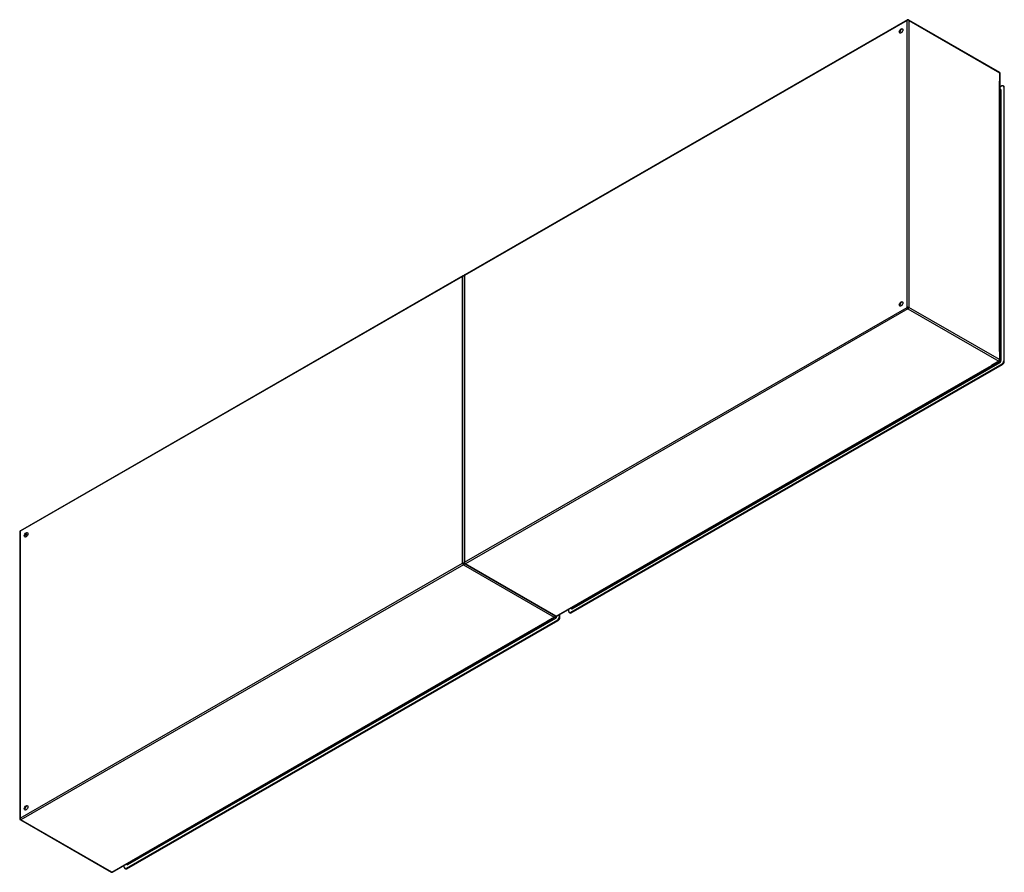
# Model space of a CAD drawing. Header units: inches. Extents: x 412 to 487.2, y 159.7 to 224.8.
import ezdxf

# ---------------------------------------------------------------- set-up
doc = ezdxf.new("R2010")
doc.units = ezdxf.units.IN
doc.header["$MEASUREMENT"] = 0
doc.layers.add('Visible Edges(ANSI)', color=7, linetype='Continuous', lineweight=25)
doc.layers.add('Visible Tangent Edges(ANSI)', color=7, linetype='Continuous', lineweight=25)

msp = doc.modelspace()

# ---------------------------------------------------------------- linework, layer by layer
at = {"layer": 'Visible Edges(ANSI)'}
for p, q in [((479.76, 224.831), (445.958, 205.366)), ((479.858, 224.831), (486.789, 220.84)), ((486.839, 198.842), (486.839, 220.754)), ((486.979, 219.782), (486.839, 219.702)), ((487.125, 219.764), (487.077, 219.792)), ((487.118, 219.701), (487.118, 198.786)), ((487.166, 198.759), (487.166, 219.674)), ((486.839, 219.508), (486.873, 219.489)), ((445.818, 205.285), (412.017, 185.821)), ((445.909, 205.28), (445.909, 183.368)), ((452.988, 179.291), (486.789, 198.756)), ((486.979, 198.545), (454.04, 179.577)), ((454.088, 179.549), (487.027, 198.518)), ((411.968, 185.735), (411.968, 163.823)), ((445.958, 183.283), (452.889, 179.291)), ((453.901, 179.658), (453.901, 179.817)), ((454.07, 179.914), (454.102, 179.896)), ((419.047, 159.746), (452.848, 179.211)), ((453.038, 179), (420.099, 160.032)), ((420.147, 160.004), (453.086, 178.972)), ((453.177, 179.4), (453.177, 179.241)), ((453.225, 179.213), (453.225, 179.427)), ((453.99, 179.54), (453.942, 179.567)), ((412.017, 163.737), (418.948, 159.746)), ((419.959, 160.112), (419.959, 160.271)), ((420.129, 160.369), (420.161, 160.35)), ((420.048, 159.994), (420, 160.022))]:
    msp.add_line(p, q, dxfattribs=at)
for centre, start, end in [((479.809, 224.745), 60.06401, 119.93599), ((486.74, 220.754), 0, 60.06401), ((445.868, 205.2), 65.25253, 119.93599), ((446.008, 205.28), 119.93599, 180), ((486.74, 198.842), 299.93599, 0), ((412.067, 185.735), 119.93599, 180), ((446.008, 183.368), 180, 240.06401), ((452.799, 179.296), 299.93599, 354.61946), ((452.939, 179.377), 240.06401, 299.93599), ((412.067, 163.823), 180, 240.06401), ((418.998, 159.832), 240.06401, 299.93599)]:
    msp.add_arc(centre, 0.099, start, end, dxfattribs=at)
for centre, major_axis in [((479.279, 223.988), (-0.097, -0.169)), ((479.279, 203.141), (-0.097, -0.169)), ((412.457, 185.508), (0.097, 0.169)), ((412.457, 164.661), (0.097, 0.169))]:
    msp.add_ellipse(centre, major_axis=major_axis, ratio=0.578093, dxfattribs=at)
for centre, major_axis, start_param, end_param in [((479.327, 223.96), (0.097, 0.169), 0.24866, 2.892933), ((486.979, 219.621), (0.098, 0.171), 5.495853, 7.06665), ((487.027, 219.594), (0.098, 0.171), 5.495853, 6.283185), ((479.327, 203.113), (0.097, 0.169), 0.24866, 2.892933), ((486.979, 198.706), (-0.098, -0.171), 0.783464, 2.354261), ((487.027, 198.679), (0.098, 0.171), 3.925057, 5.495853), ((412.505, 185.48), (0.097, 0.169), 0.24866, 2.892933), ((453.038, 179.161), (-0.098, -0.171), 0.783464, 2.354261), ((453.086, 179.133), (0.098, 0.171), 3.925057, 5.495853), ((454.04, 179.738), (-0.098, -0.171), 5.495853, 7.06665), ((454.088, 179.71), (-0.098, -0.171), 0, 0.783464), ((412.505, 164.633), (0.097, 0.169), 0.24866, 2.892933), ((420.099, 160.193), (-0.098, -0.171), 5.495853, 7.06665), ((420.147, 160.165), (-0.098, -0.171), 0, 0.783464)]:
    msp.add_ellipse(centre, major_axis=major_axis, ratio=0.578093, start_param=start_param, end_param=end_param, dxfattribs=at)
at = {"layer": 'Visible Tangent Edges(ANSI)'}
for p, q in [((479.739, 224.785), (445.938, 205.321)), ((479.739, 202.873), (479.739, 224.785)), ((479.879, 224.785), (486.81, 220.794)), ((479.879, 224.785), (479.879, 202.873)), ((486.81, 220.794), (486.81, 220.16)), ((486.81, 199.516), (486.81, 220.16)), ((487.118, 219.701), (487.166, 219.674)), ((486.839, 219.475), (486.893, 219.443)), ((486.893, 219.443), (486.893, 198.837)), ((486.937, 198.837), (486.937, 219.443)), ((445.938, 205.321), (445.938, 183.409)), ((445.798, 205.24), (411.997, 185.775)), ((445.798, 183.328), (445.798, 205.24)), ((445.938, 183.409), (479.739, 202.873)), ((479.809, 202.752), (446.008, 183.287)), ((479.809, 202.752), (486.74, 198.761)), ((486.81, 198.882), (479.879, 202.873)), ((486.81, 199.516), (486.81, 198.882)), ((454.173, 179.863), (486.845, 198.677)), ((454.223, 179.942), (486.752, 198.674)), ((486.74, 198.761), (486.198, 198.448)), ((486.823, 198.715), (486.752, 198.674)), ((486.771, 198.745), (486.823, 198.715)), ((486.893, 198.837), (486.839, 198.868)), ((486.979, 198.545), (487.027, 198.518)), ((487.166, 198.759), (487.118, 198.786)), ((452.939, 179.296), (486.198, 198.448)), ((411.997, 185.775), (411.997, 163.863)), ((412.544, 185.435), (412.398, 185.519)), ((412.566, 185.473), (412.42, 185.557)), ((411.997, 163.863), (445.798, 183.328)), ((445.868, 183.207), (412.067, 163.742)), ((445.868, 183.207), (452.799, 179.215)), ((452.939, 179.296), (446.008, 183.287)), ((454.151, 179.901), (454.099, 179.931)), ((454.223, 179.942), (454.151, 179.901)), ((420.232, 160.317), (452.904, 179.132)), ((420.281, 160.396), (452.811, 179.129)), ((452.799, 179.215), (452.256, 178.903)), ((452.882, 179.17), (452.811, 179.129)), ((452.83, 179.2), (452.882, 179.17)), ((452.996, 179.291), (452.996, 179.296)), ((453.038, 179), (453.086, 178.972)), ((453.225, 179.213), (453.177, 179.241)), ((454.088, 179.549), (454.04, 179.577)), ((418.998, 159.751), (452.256, 178.903)), ((418.998, 159.751), (412.067, 163.742)), ((420.21, 160.355), (420.158, 160.385)), ((420.281, 160.396), (420.21, 160.355)), ((420.147, 160.004), (420.099, 160.032))]:
    msp.add_line(p, q, dxfattribs=at)
for centre, major_axis, ratio, start_param, end_param in [((479.809, 224.745), (-0.0494, 0.0858), 0.578093, 0, 0.787332), ((479.809, 224.745), (-0.099, 0), 0.575862, 3.926991, 5.497787), ((479.809, 224.745), (0.0494, 0.0858), 0.578093, 5.495853, 6.283185), ((486.74, 220.754), (0.0494, 0.0858), 0.578093, 5.495853, 6.283185), ((486.74, 220.754), (0.099, 0), 0.575862, 0, 0.785398), ((486.845, 219.39), (0.065, 0.113), 0.578093, 5.495853, 6.988298), ((486.823, 219.403), (0.0494, 0.0858), 0.578093, 5.495853, 6.283185), ((486.915, 219.456), (-0.031, 0), 0.575862, 0.785398, 2.356194), ((446.008, 205.28), (-0.099, 0), 0.575862, 5.497787, 6.283185), ((446.008, 205.28), (-0.0494, 0.0858), 0.578093, 0, 0.787332), ((445.868, 205.2), (-0.0494, 0.0858), 0.578093, 0, 0.787332), ((445.868, 205.2), (-0.099, 0), 0.575862, 4.28531, 5.497787), ((479.809, 202.833), (0.099, 0), 0.575862, 0.785398, 2.356194), ((479.809, 202.833), (-0.0494, 0.0858), 0.578093, 0.787332, 2.358128), ((479.809, 202.833), (0.0494, 0.0858), 0.578093, 3.925057, 5.495853), ((486.74, 198.842), (-0.0494, -0.0858), 0.578093, 0.783464, 2.354261), ((486.74, 198.842), (0.0494, -0.0858), 0.578093, 5.499721, 6.283185), ((486.74, 198.842), (0.099, 0), 0.575862, 0, 0.785398), ((486.823, 198.796), (-0.0494, -0.0858), 0.578093, 0.783464, 2.354261), ((486.823, 198.69), (-0.0155, 0.0269), 0.578093, 3.928925, 5.499721), ((486.845, 198.784), (0.065, 0.113), 0.578093, 3.925057, 5.495853), ((486.915, 198.849), (-0.031, 0), 0.575862, 0.785398, 2.356194), ((412.067, 185.735), (-0.099, 0), 0.575862, 5.497787, 6.283185), ((412.067, 185.735), (-0.0494, 0.0858), 0.578093, 0, 0.787332), ((445.868, 183.288), (0.099, 0), 0.575862, 1.091249, 2.356194), ((445.868, 183.288), (-0.0494, 0.0858), 0.578093, 0.787332, 2.358128), ((445.868, 183.288), (0.0494, 0.0858), 0.578093, 3.925057, 5.189623), ((446.008, 183.368), (-0.099, 0), 0.575862, 5.497787, 6.283185), ((446.008, 183.368), (0.0494, -0.0858), 0.578093, 3.928925, 5.499721), ((446.008, 183.368), (-0.0494, -0.0858), 0.578093, 0, 0.783464), ((454.173, 179.969), (-0.065, -0.113), 0.578093, 5.578073, 7.06665), ((454.151, 179.981), (-0.0494, -0.0858), 0.578093, 0, 0.783464), ((454.151, 179.875), (-0.0155, 0.0269), 0.578093, 3.928925, 5.499721), ((452.799, 179.296), (-0.0494, -0.0858), 0.578093, 0.783464, 1.99487), ((452.799, 179.296), (0.0494, -0.0858), 0.578093, 5.499721, 6.283185), ((452.882, 179.251), (-0.0494, -0.0858), 0.578093, 0.783464, 2.207295), ((452.882, 179.145), (-0.0155, 0.0269), 0.578093, 3.928925, 5.499721), ((452.939, 179.377), (-0.0494, -0.0858), 0.578093, 0, 0.783464), ((452.904, 179.238), (0.065, 0.113), 0.578093, 3.925057, 5.495853), ((452.939, 179.377), (0.0494, -0.0858), 0.578093, 5.499721, 6.283185), ((452.974, 179.304), (-0.031, 0), 0.575862, 1.685815, 2.356194), ((412.067, 163.823), (-0.099, 0), 0.575862, 5.497787, 6.283185), ((412.067, 163.823), (0.0494, -0.0858), 0.578093, 3.928925, 5.499721), ((412.067, 163.823), (-0.0494, -0.0858), 0.578093, 0, 0.783464), ((420.232, 160.423), (-0.065, -0.113), 0.578093, 5.578073, 7.06665), ((420.21, 160.436), (-0.0494, -0.0858), 0.578093, 0, 0.783464), ((420.21, 160.33), (-0.0155, 0.0269), 0.578093, 3.928925, 5.499721), ((418.998, 159.832), (-0.0494, -0.0858), 0.578093, 0, 0.783464), ((418.998, 159.832), (0.0494, -0.0858), 0.578093, 5.499721, 6.283185)]:
    msp.add_ellipse(centre, major_axis=major_axis, ratio=ratio, start_param=start_param, end_param=end_param, dxfattribs=at)

doc.saveas('drawing.dxf')
